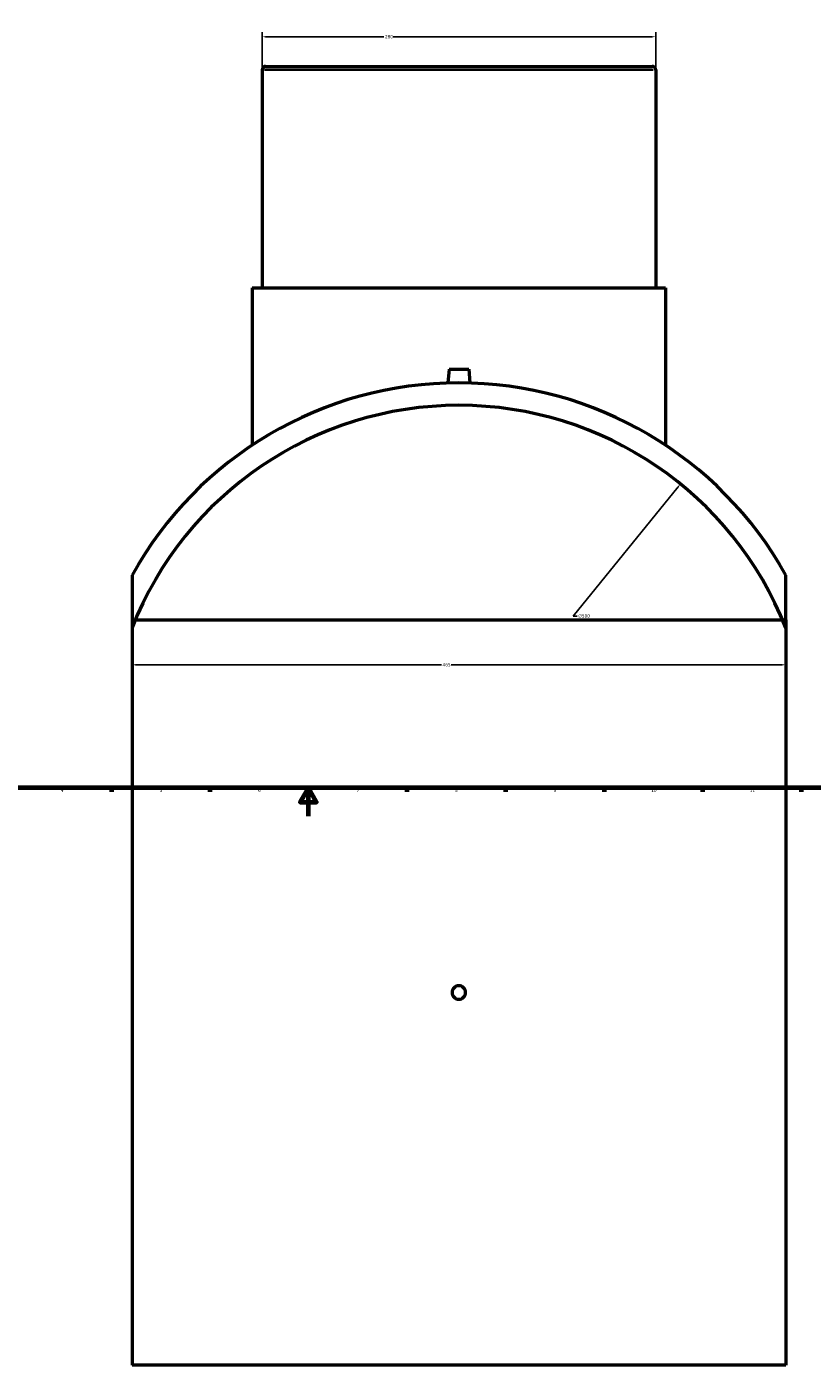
# Model space of a CAD drawing. Header units: millimetres. Extents: x -339 to 1545, y -390 to 1136.
# Tile 2 of 5: x 220 to 779, y -390 to 561. Entities that reach past the tile are written whole.
import ezdxf

# ---------------------------------------------------------------- set-up
doc = ezdxf.new("R2010")
doc.units = ezdxf.units.MM
for name, color, linetype, lineweight in [('Border (ANSI)', 7, 'Continuous', 70), ('Dimension (ANSI)', 7, 'Continuous', 25), ('Visible (ANSI)', 7, 'Continuous', 50), ('Visible Narrow (ANSI)', 7, 'Continuous', 35)]:
    doc.layers.add(name, color=color, linetype=linetype, lineweight=lineweight)
doc.styles.add('Note Text (ANSI)', font='tahoma.ttf')
doc.dimstyles.new('Default - mm (ANSI)', dxfattribs={"dimtxt": 2.4, "dimasz": 2.5, "dimexe": 3.175, "dimexo": 1.6002, "dimgap": 0.8, "dimtad": 0, "dimtoh": 1, "dimdec": 0, "dimrnd": 1e-08, "dimzin": 4, "dimdsep": 46, "dimtxsty": 'Note Text (ANSI)', "dimcen": 0.09, "dimdle": 10, "dimclrd": 256, "dimclre": 256, "dimclrt": 5, "dimadec": 1, "dimazin": 1, "dimtfac": 1.27, "dimtofl": 0, "dimtmove": 0, "dimatfit": 3, "dimfxl": 1, "dimtolj": 1, "dimtzin": 4, "dimlwd": -1, "dimlwe": -1, "dimarcsym": 0})

# ---------------------------------------------------------------- blocks, each defined once
blk = doc.blocks.new('Borders Default Border')
at = {"layer": 'Border (ANSI)'}
for p, q in [((280.33, 20), (280.33, 17.2)), ((350.42, 20), (350.42, 17.2)), ((490.58, 20), (490.58, 17.2)), ((560.67, 20), (560.67, 17.2)), ((630.75, 20), (630.75, 17.2)), ((700.83, 20), (700.83, 17.2)), ((770.92, 20), (770.92, 17.2))]:
    blk.add_line(p, q, dxfattribs=at)
at = {"layer": 'Border (ANSI)', "flags": 128}
for points in [[(20, 20), (20, 574), (821, 574), (821, 20), (20, 20)], [(420.5, 0), (420.5, 20), (414.73, 10), (426.27, 10), (420.5, 20)]]:
    blk.add_lwpolyline(points, dxfattribs=at)
at = {"layer": 'Border (ANSI)', "color": 5, "true_color": 0x0000ff, "char_height": 2.4, "attachment_point": 7, "style": 'Note Text (ANSI)'}
for s, insert in [('4', (244.45, 17.2)), ('5', (314.67, 17.15)), ('6', (384.69, 17.15)), ('7', (454.8, 17.2)), ('8', (524.84, 17.15)), ('9', (594.92, 17.15)), ('10', (664.35, 17.15)), ('11', (734.43, 17.2))]:
    blk.add_mtext(s, dxfattribs=dict(at, insert=insert))
blk = doc.blocks.new('*D7')
at = {"layer": 'Defpoints', "color": 0, "transparency": 16777216}
for p in [(295.03, 133.96), (760.03, 133.96), (760.03, 107.57)]:
    blk.add_point(p, dxfattribs=at)
at = {"layer": 'Dimension (ANSI)', "transparency": 16777216}
for p, q in [((295.03, 132.36), (295.03, 104.4)), ((760.03, 132.36), (760.03, 104.4)), ((297.53, 107.57), (515.15, 107.57)), ((757.53, 107.57), (521.92, 107.57))]:
    blk.add_line(p, q, dxfattribs=at)
for points in [[(297.53, 107.99), (297.53, 107.15), (295.03, 107.57)], [(757.53, 107.99), (757.53, 107.15), (760.03, 107.57)]]:
    blk.add_solid(points, dxfattribs=at)
at = {"layer": 'Dimension (ANSI)', "color": 5, "transparency": 16777216, "insert": (515.95, 108.82), "char_height": 2.4, "attachment_point": 1, "style": 'Note Text (ANSI)'}
blk.add_mtext('\\A1;465', dxfattribs=at)
blk = doc.blocks.new('*D8')
at = {"layer": 'Defpoints', "color": 0, "transparency": 16777216}
for p in [(667.53, 554.13), (387.53, 530.57), (667.53, 530.57)]:
    blk.add_point(p, dxfattribs=at)
at = {"layer": 'Dimension (ANSI)', "transparency": 16777216}
for p, q in [((387.53, 532.17), (387.53, 557.31)), ((390.03, 554.13), (474.18, 554.13)), ((665.03, 554.13), (480.88, 554.13)), ((667.53, 532.17), (667.53, 557.31))]:
    blk.add_line(p, q, dxfattribs=at)
for points in [[(390.03, 554.55), (390.03, 553.71), (387.53, 554.13)], [(665.03, 554.55), (665.03, 553.71), (667.53, 554.13)]]:
    blk.add_solid(points, dxfattribs=at)
at = {"layer": 'Dimension (ANSI)', "color": 5, "transparency": 16777216, "insert": (474.98, 555.39), "char_height": 2.4, "attachment_point": 1, "style": 'Note Text (ANSI)'}
blk.add_mtext('\\A1;280', dxfattribs=at)
blk = doc.blocks.new('*D9')
at = {"layer": 'Defpoints', "color": 0, "transparency": 16777216}
for p in [(685.14, 236.13), (369.92, -151.99)]:
    blk.add_point(p, dxfattribs=at)
at = {"layer": 'Dimension (ANSI)', "transparency": 16777216}
for p, q in [((608.88, 142.24), (683.56, 234.19)), ((611.66, 142.24), (608.88, 142.24))]:
    blk.add_line(p, q, dxfattribs=at)
blk.add_solid([(683.24, 234.46), (683.89, 233.93), (685.14, 236.13)], dxfattribs=at)
at = {"layer": 'Dimension (ANSI)', "color": 5, "transparency": 16777216, "insert": (612.46, 143.54), "char_height": 2.4, "attachment_point": 1, "style": 'Note Text (ANSI)'}
blk.add_mtext('\\A1;∅500', dxfattribs=at)

msp = doc.modelspace()

# ---------------------------------------------------------------- linework, layer by layer
at = {"layer": 'Visible (ANSI)'}
for p, q in [((390.03, 533.07), (665.03, 533.07)), ((387.53, 530.57), (387.53, 375.57)), ((667.53, 530.57), (667.53, 375.57)), ((380.53, 375.57), (674.53, 375.57)), ((380.53, 375.57), (380.53, 263.76)), ((674.53, 375.57), (674.53, 263.76)), ((520.53, 317.67), (519.68, 307.96)), ((520.53, 317.67), (534.53, 317.67)), ((534.53, 317.67), (535.38, 307.96)), ((295.03, 171.3), (295.03, 133.96)), ((760.03, 133.96), (760.03, 171.3)), ((295.03, 139.53), (760.03, 139.53)), ((295.03, 139.53), (295.03, -390.47)), ((760.03, 139.53), (760.03, -390.47)), ((760.03, -390.47), (295.03, -390.47))]:
    msp.add_line(p, q, dxfattribs=at)
for centre, radius, start, end in [((390.03, 530.57), 2.5, 90, 180), ((665.03, 530.57), 2.5, 0, 90), ((527.53, 42.07), 266, 29.06606, 150.93394), ((527.53, 42.07), 250, 21.56519, 158.43481)]:
    msp.add_arc(centre, radius, start, end, dxfattribs=at)
msp.add_open_spline([(532.33, -125.47), (532.33, -126.07), (532.21, -126.72), (531.72, -127.9), (531.35, -128.44), (530.5, -129.29), (529.96, -129.66), (528.78, -130.15), (528.13, -130.27), (526.93, -130.27), (526.29, -130.15), (525.1, -129.66), (524.56, -129.29), (523.71, -128.44), (523.34, -127.9), (522.85, -126.72), (522.73, -126.07), (522.73, -124.87), (522.85, -124.23), (523.34, -123.04), (523.71, -122.5), (524.56, -121.65), (525.1, -121.28), (526.29, -120.79), (526.93, -120.67), (528.13, -120.67), (528.78, -120.79), (529.96, -121.28), (530.5, -121.65), (531.35, -122.5), (531.72, -123.04), (532.21, -124.23), (532.33, -124.87), (532.33, -125.47)], degree=3, knots=[0, 0, 0, 0, 0.180814, 0.180814, 0.361629, 0.361629, 0.542443, 0.542443, 0.723258, 0.723258, 0.904072, 0.904072, 1.084886, 1.084886, 1.265701, 1.265701, 1.446515, 1.446515, 1.627329, 1.627329, 1.808144, 1.808144, 1.988958, 1.988958, 2.169773, 2.169773, 2.350587, 2.350587, 2.531401, 2.531401, 2.712216, 2.712216, 2.89303, 2.89303, 2.89303, 2.89303], dxfattribs=at)
at = {"layer": 'Visible Narrow (ANSI)'}
msp.add_line((665.81, 530.57), (389.25, 530.57), dxfattribs=at)

# ---------------------------------------------------------------- block references
msp.add_blockref('Borders Default Border', (0, 0))

# ---------------------------------------------------------------- dimensions: what is measured, and where the dimension line sits
at = {"layer": 'Dimension (ANSI)'}
for base, p1, p2, picture, middle in [((667.53, 554.13), (387.53, 530.57), (667.53, 530.57), '*D8', (477.53, 554.13)), ((760.03, 107.57), (295.03, 133.96), (760.03, 133.96), '*D7', (518.53, 107.57))]:
    dim = msp.add_linear_dim(base=base, p1=p1, p2=p2, angle=180, dimstyle='Default - mm (ANSI)', override={"dimgap": 0.8, "dimtoh": 0, "dimdec": 0, "dimtol": 0, "dimlim": 0, "dimtp": 0, "dimtm": 0, "dimtdec": 2, "dimatfit": 1}, dxfattribs=at)
    dim.commit()
    dim.dimension.update_dxf_attribs({"geometry": picture, "text_midpoint": middle, "dimtype": 160})
dim = msp.add_diameter_dim_2p(p1=(369.92, -151.99), p2=(685.14, 236.13), dimstyle='Default - mm (ANSI)', override={"dimgap": 0.8, "dimtih": 1, "dimdec": 0, "dimlfac": 1, "dimtol": 0, "dimlim": 0, "dimtp": 0, "dimtm": 0, "dimtdec": 2}, dxfattribs=at)
dim.commit()
dim.dimension.update_dxf_attribs({"geometry": '*D9', "text_midpoint": (616.33, 142.24), "dimtype": 163})

doc.saveas('drawing.dxf')
